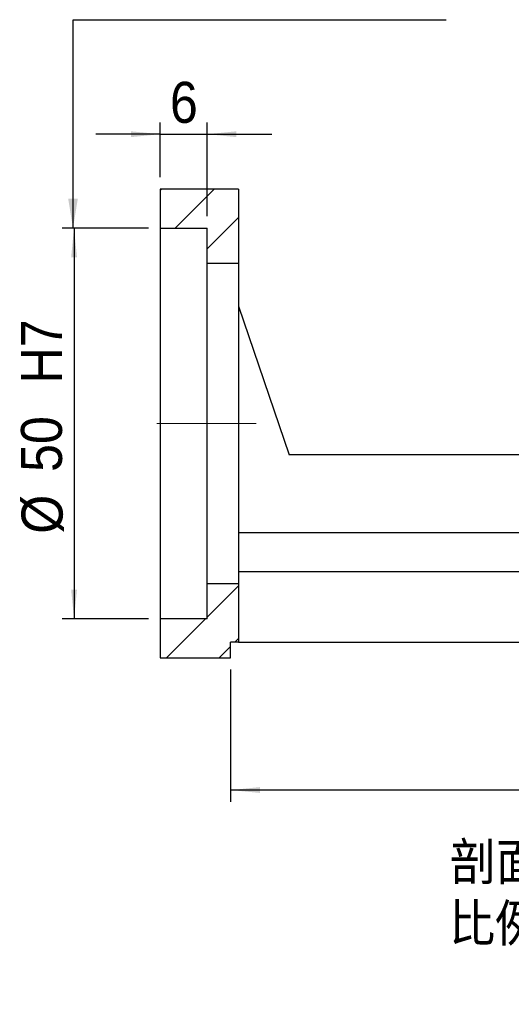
# Model space of a CAD drawing. Header units: millimetres. Extents: x 62 to 403, y 0 to 290.
# Tile 2 of 5: x 241 to 304, y 0 to 126. Entities that reach past the tile are written whole.
import ezdxf

# ---------------------------------------------------------------- set-up
doc = ezdxf.new("R2010")
doc.units = ezdxf.units.MM
doc.header["$LTSCALE"] = 1.5
doc.linetypes.add('CENTERX2', pattern=[20.32, 12.7, -2.54, 2.54, -2.54])
doc.layers.add('FORMAT', color=7, linetype='Continuous')
doc.styles.add('SLDTEXTSTYLE0', font='GOTHIC.TTF', dxfattribs={"width": 0.913, "bigfont": 'bigfont'})
doc.styles.add('SLDTEXTSTYLE1', font='GOTHIC.TTF', dxfattribs={"width": 0.913})
doc.styles.get("Standard").update_dxf_attribs({"font": 'GOTHIC.TTF'})
doc.dimstyles.new('SLDDIMSTYLE0', dxfattribs={"dimtxt": 5.25, "dimasz": 3.75, "dimexe": 0, "dimexo": 0.0625, "dimgap": 1.3125, "dimtad": 1, "dimrnd": 1e-09, "dimzin": 12, "dimdsep": 46, "dimtxsty": 'SLDTEXTSTYLE1', "dimsah": 1, "dimcen": 0.09, "dimadec": 0, "dimazin": 3, "dimtfac": 1, "dimtofl": 0, "dimtmove": 0, "dimatfit": 3, "dimfxl": 0, "dimfrac": 2, "dimtolj": 1, "dimtzin": 12, "dimarcsym": 0})
doc.dimstyles.new('SLDDIMSTYLE1', dxfattribs={"dimtxt": 5.25, "dimasz": 3.75, "dimexe": 0, "dimexo": 0.0625, "dimgap": 1.3125, "dimtad": 1, "dimrnd": 1e-09, "dimzin": 12, "dimdsep": 46, "dimtxsty": 'SLDTEXTSTYLE1', "dimsah": 1, "dimcen": 0.09, "dimadec": 0, "dimazin": 3, "dimtfac": 1, "dimtmove": 0, "dimatfit": 0, "dimfxl": 0, "dimfrac": 2, "dimtolj": 1, "dimtzin": 12, "dimarcsym": 0})
doc.dimstyles.new('SLDDIMSTYLE2', dxfattribs={"dimtxt": 0.18, "dimasz": 3.75, "dimexe": 0, "dimexo": 0.0625, "dimgap": 0, "dimtad": 0, "dimtih": 1, "dimtoh": 1, "dimdec": 0, "dimrnd": 1e-09, "dimzin": 0, "dimdsep": 46, "dimtxsty": 'Standard', "dimsah": 1, "dimcen": 0.09, "dimadec": 0, "dimazin": 0, "dimtfac": 3.75, "dimtdec": 0, "dimtofl": 0, "dimtmove": 0, "dimatfit": 3, "dimfxl": 0, "dimfrac": 2, "dimtolj": 1, "dimtzin": 0, "dimarcsym": 0})

# ---------------------------------------------------------------- blocks, each defined once
blk = doc.blocks.new('_D_9')
at = {"layer": 'FORMAT', "color": 7}
for p, q in [((257.64, 99.41), (246.61, 99.41)), ((248.11, 99.41), (248.11, 49.41)), ((257.64, 49.41), (246.61, 49.41))]:
    blk.add_line(p, q, dxfattribs=at)
for points in [[(248.11, 99.41), (247.74, 95.66), (248.49, 95.66)], [(248.11, 49.41), (248.49, 53.16), (247.74, 53.16)]]:
    blk.add_solid(points, dxfattribs=at)
at = {"layer": 'FORMAT', "color": 7, "char_height": 5.25, "attachment_point": 1, "rotation": 90, "style": 'SLDTEXTSTYLE1'}
for s, insert in [('  H7', (241.32, 75.97)), ('50', (241.32, 68.21)), ('%%c', (241.4, 60.3))]:
    blk.add_mtext(s, dxfattribs=dict(at, insert=insert))
blk = doc.blocks.new('_D_10')
at = {"layer": 'FORMAT', "color": 7}
for p, q in [((259.14, 105.91), (259.14, 112.92)), ((265.14, 100.91), (265.14, 112.92)), ((259.14, 111.42), (250.89, 111.42)), ((259.14, 111.42), (265.14, 111.42)), ((265.14, 111.42), (273.39, 111.42))]:
    blk.add_line(p, q, dxfattribs=at)
for points in [[(259.14, 111.42), (255.39, 111.79), (255.39, 111.04)], [(265.14, 111.42), (268.89, 111.04), (268.89, 111.79)]]:
    blk.add_solid(points, dxfattribs=at)
at = {"layer": 'FORMAT', "color": 7, "insert": (260.38, 118.12), "char_height": 5.25, "attachment_point": 1, "style": 'SLDTEXTSTYLE1'}
blk.add_mtext('6', dxfattribs=at)
blk = doc.blocks.new('_D_13')
at = {"layer": 'FORMAT', "color": 7}
for p, q in [((357.14, 44.91), (357.14, 26)), ((268.14, 42.91), (268.14, 26)), ((357.14, 27.5), (268.14, 27.5))]:
    blk.add_line(p, q, dxfattribs=at)
for points in [[(268.14, 27.5), (271.89, 27.13), (271.89, 27.88)], [(357.14, 27.5), (353.39, 27.88), (353.39, 27.13)]]:
    blk.add_solid(points, dxfattribs=at)
at = {"layer": 'FORMAT', "color": 7, "insert": (309.31, 34.21), "char_height": 5.25, "attachment_point": 1, "style": 'SLDTEXTSTYLE1'}
blk.add_mtext('89', dxfattribs=at)
blk = doc.blocks.new('SW_NOTE_2')
at = {"layer": 'FORMAT', "color": 0, "char_height": 4.7625, "attachment_point": 2, "style": 'SLDTEXTSTYLE0'}
for s, insert in [('\\M+19655\\M+196CA\\M+19AA4 H-H', (15.63, 6.08)), ('\\M+194E4\\M+197E1 1 : 1.5', (15.48, -1.77))]:
    blk.add_mtext(s, dxfattribs=dict(at, insert=insert))

msp = doc.modelspace()

# ---------------------------------------------------------------- hatches: boundary and pattern name
at = {"linetype": 'Continuous', "lineweight": 18}
h = msp.add_hatch(dxfattribs=at)
h.set_pattern_fill('ANSI31', scale=1.5, style=0)
h.paths.add_polyline_path([(269.137, 94.905), (269.137, 104.405), (259.137, 104.405), (259.137, 99.405), (265.137, 99.405), (265.137, 94.905)], flags=0)
h = msp.add_hatch(dxfattribs=at)
h.set_pattern_fill('ANSI31', scale=1.5, style=0)
h.paths.add_polyline_path([(265.137, 49.405), (259.137, 49.405), (259.137, 44.405), (268.137, 44.405), (268.137, 46.405), (269.137, 46.405), (269.137, 53.905), (265.137, 53.905)], flags=0)

# ---------------------------------------------------------------- linework, layer by layer
at = {"color": 7, "linetype": 'Continuous', "lineweight": 25}
for p, q in [((259.137, 104.405), (259.137, 99.405)), ((269.137, 104.405), (259.137, 104.405)), ((269.137, 104.405), (269.137, 94.905)), ((259.137, 99.405), (265.137, 99.405)), ((259.137, 99.405), (259.137, 49.405)), ((265.137, 94.905), (265.137, 99.405)), ((265.137, 94.905), (269.137, 94.905)), ((265.137, 53.905), (265.137, 94.905)), ((269.137, 94.905), (269.137, 53.905)), ((269.137, 89.405), (275.637, 70.405)), ((319.137, 70.405), (275.637, 70.405)), ((326.137, 60.405), (269.137, 60.405)), ((326.137, 55.405), (269.137, 55.405)), ((265.137, 49.405), (265.137, 53.905)), ((269.137, 53.905), (265.137, 53.905)), ((269.137, 53.905), (269.137, 46.405)), ((259.137, 49.405), (259.137, 44.405)), ((265.137, 49.405), (259.137, 49.405)), ((269.137, 46.405), (268.137, 46.405)), ((268.137, 44.405), (268.137, 46.405)), ((269.137, 46.405), (332.137, 46.405)), ((259.137, 44.405), (268.137, 44.405))]:
    msp.add_line(p, q, dxfattribs=at)
at = {"layer": 'FORMAT', "color": 7, "linetype": 'CENTERX2', "lineweight": 18, "ltscale": 0.666667}
msp.add_line((271.39, 74.405), (256.841, 74.405), dxfattribs=at)

# ---------------------------------------------------------------- block references
at = {"layer": 'FORMAT'}
msp.add_blockref('SW_NOTE_2', (295.391, 14.642), dxfattribs=at)

# ---------------------------------------------------------------- dimensions: what is measured, and where the dimension line sits
at = {"layer": 'FORMAT', "color": 7}
for base, p1, p2, dimstyle, picture, middle in [((265.137, 111.418), (259.137, 104.405), (265.137, 99.405), 'SLDDIMSTYLE1', '_D_10', (262.321, 111.418)), ((268.137, 27.501), (357.137, 46.405), (268.137, 44.405), 'SLDDIMSTYLE0', '_D_13', (313.193, 27.501))]:
    dim = msp.add_linear_dim(base=base, p1=p1, p2=p2, dimstyle=dimstyle, dxfattribs=at)
    dim.commit()
    dim.dimension.update_dxf_attribs({"geometry": picture, "text_midpoint": middle, "dimtype": 160})
dim = msp.add_linear_dim(base=(248.111, 49.405), p1=(259.137, 99.405), p2=(259.137, 49.405), angle=90, text='%%c<>  H7', dimstyle='SLDDIMSTYLE0', dxfattribs=at)
dim.commit()
dim.dimension.update_dxf_attribs({"geometry": '_D_9', "text_midpoint": (248.111, 74.405), "dimtype": 160})

# ---------------------------------------------------------------- leaders
msp.add_leader([(247.979, 99.405), (247.979, 126.069), (295.698, 126.069)], dimstyle='SLDDIMSTYLE2', dxfattribs=at)

doc.saveas('drawing.dxf')
